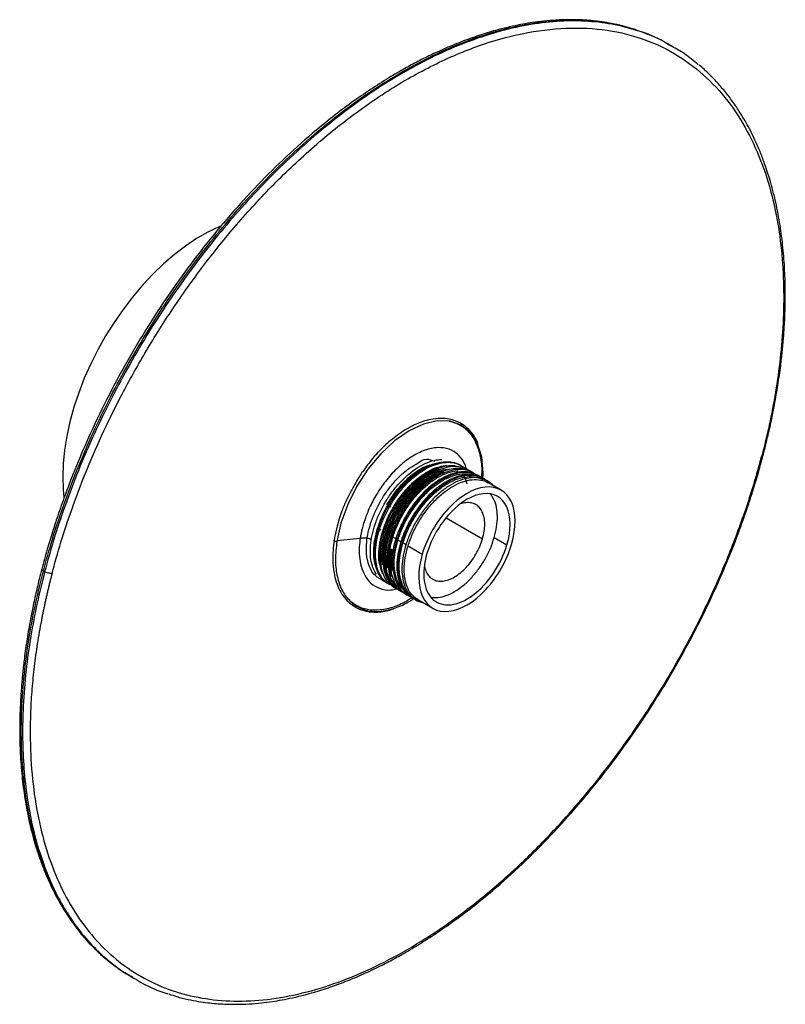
# Paper-space layout '_Isométrica' of a CAD drawing. Header units: inches. Extents: x -1.9 to 6.5, y -6.6 to 4.2.
import ezdxf

# ---------------------------------------------------------------- set-up
doc = ezdxf.new("R2010")
doc.units = ezdxf.units.IN
doc.header["$MEASUREMENT"] = 0

psp = doc.layouts.new('_Isométrica')

# ---------------------------------------------------------------- linework, layer by layer
at = {"color": 7, "linetype": 'Continuous', "lineweight": 25}
for p, q in [((5.245, 3.862), (5.231, 3.87)), ((2.975, -0.775), (2.954, -0.757)), ((3.367, -1.009), (3.228, -0.929)), ((2.159, -1.194), (2.115, -1.168)), ((2.765, -1.313), (3.163, -1.543)), ((2.047, -1.447), (2.013, -1.427)), ((2.102, -1.479), (2.09, -1.472)), ((1.567, -1.563), (1.822, -1.534)), ((1.97, -1.554), (1.993, -1.564)), ((2.034, -1.587), (2.049, -1.595)), ((2.073, -1.609), (2.104, -1.628)), ((2.214, -1.543), (2.18, -1.524)), ((2.269, -1.575), (2.235, -1.556)), ((2.325, -1.608), (2.291, -1.588)), ((3.292, -1.529), (3.432, -1.609)), ((2.16, -1.66), (2.128, -1.641)), ((2.156, -1.666), (2.16, -1.659)), ((2.184, -1.674), (2.16, -1.659)), ((2.168, -1.674), (2.184, -1.674)), ((2.347, -1.62), (2.503, -1.71)), ((-1.655, -1.896), (-1.641, -1.904)), ((2.19, -2.03), (2.185, -2.025)), ((2.453, -2.209), (2.619, -2.305)), ((-0.674, -6.359), (-0.66, -6.367))]:
    psp.add_line(p, q, dxfattribs=at)
at = {"color": 7, "linetype": 'Continuous', "lineweight": 25, "flags": 128}
for points in [[(0.298, 1.892), (0.273, 1.881), (0.15, 1.822), (0.027, 1.751), (-0.096, 1.668), (-0.218, 1.575), (-0.338, 1.472), (-0.455, 1.359), (-0.568, 1.238), (-0.677, 1.109), (-0.781, 0.973), (-0.88, 0.83), (-0.972, 0.683), (-1.058, 0.531), (-1.136, 0.375), (-1.206, 0.218), (-1.267, 0.059), (-1.32, -0.1), (-1.364, -0.259), (-1.398, -0.415), (-1.423, -0.569), (-1.438, -0.719), (-1.443, -0.864), (-1.438, -1.003), (-1.429, -1.088)], [(3.167, -0.887), (3.172, -0.819), (3.155, -0.646), (3.109, -0.498), (3.033, -0.38), (2.931, -0.297), (2.808, -0.253), (2.667, -0.248), (2.515, -0.284), (2.357, -0.358), (2.199, -0.468), (2.047, -0.61), (1.907, -0.778), (1.785, -0.966), (1.684, -1.166), (1.61, -1.372), (1.565, -1.574), (1.565, -1.574)]]:
    psp.add_lwpolyline(points, dxfattribs=at)
at = {"color": 7, "linetype": 'Continuous', "lineweight": 25}
for points, knots in [([(4.848, 4.039), (4.82, 4.049), (4.751, 4.071), (4.644, 4.097), (4.53, 4.12), (4.427, 4.134), (4.33, 4.144), (4.226, 4.151), (4.106, 4.153), (3.972, 4.148), (3.84, 4.137), (3.719, 4.122), (3.605, 4.103), (3.485, 4.079), (3.339, 4.044), (3.168, 3.995), (2.978, 3.929), (2.787, 3.852), (2.605, 3.77), (2.442, 3.688), (2.28, 3.6), (2.105, 3.496), (1.907, 3.369), (1.702, 3.225), (1.497, 3.07), (1.253, 2.87), (0.972, 2.617), (0.659, 2.304), (0.356, 1.968), (0.066, 1.613), (-0.211, 1.239), (-0.471, 0.851), (-0.714, 0.449), (-0.938, 0.036), (-1.131, -0.362), (-1.295, -0.741), (-1.401, -1.015), (-1.469, -1.208), (-1.512, -1.332), (-1.56, -1.483), (-1.617, -1.668), (-1.653, -1.802), (-1.673, -1.875)], [0, 0, 0, 0, 0.013402, 0.032549, 0.049657, 0.064943, 0.0784, 0.092036, 0.109597, 0.129158, 0.14772, 0.163925, 0.177927, 0.193242, 0.211285, 0.235188, 0.259714, 0.284546, 0.308313, 0.32884, 0.34651, 0.369426, 0.395279, 0.421613, 0.447851, 0.473831, 0.516326, 0.558519, 0.600682, 0.642821, 0.684942, 0.727049, 0.769139, 0.811212, 0.85327, 0.888592, 0.92355, 0.934217, 0.945428, 0.960162, 0.978477, 1, 1, 1, 1]), ([(-1.655, -1.896), (-1.623, -1.781), (-1.558, -1.543), (-1.434, -1.172), (-1.285, -0.778), (-1.118, -0.393), (-0.937, -0.019), (-0.746, 0.339), (-0.531, 0.706), (-0.291, 1.078), (-0.041, 1.431), (0.215, 1.761), (0.474, 2.067), (0.75, 2.365), (1.041, 2.651), (1.348, 2.923), (1.666, 3.177), (1.995, 3.408), (2.331, 3.612), (2.671, 3.788), (3.012, 3.931), (3.35, 4.04), (3.682, 4.113), (4.005, 4.149), (4.314, 4.147), (4.601, 4.112), (4.775, 4.06), (4.859, 4.035)], [0, 0, 0, 0, 0.034044, 0.070276, 0.108822, 0.149797, 0.184398, 0.220662, 0.25862, 0.298287, 0.339663, 0.375436, 0.412354, 0.45038, 0.489461, 0.529529, 0.570504, 0.612289, 0.654775, 0.697837, 0.741342, 0.785148, 0.829106, 0.873063, 0.916869, 0.960374, 1, 1, 1, 1]), ([(5.243, 3.858), (5.212, 3.877), (5.103, 3.944), (4.895, 4.026), (4.621, 4.101), (4.328, 4.139), (4.019, 4.141), (3.696, 4.105), (3.364, 4.032), (3.026, 3.923), (2.685, 3.78), (2.345, 3.604), (2.009, 3.4), (1.68, 3.169), (1.362, 2.915), (1.055, 2.643), (0.764, 2.357), (0.488, 2.059), (0.229, 1.753), (-0.027, 1.423), (-0.278, 1.07), (-0.518, 0.698), (-0.732, 0.331), (-0.923, -0.027), (-1.104, -0.401), (-1.271, -0.787), (-1.42, -1.18), (-1.544, -1.551), (-1.609, -1.789), (-1.641, -1.904)], [0, 0, 0, 0, 0.01597, 0.055941, 0.096455, 0.137386, 0.178599, 0.219956, 0.261312, 0.302526, 0.343457, 0.383971, 0.423942, 0.463255, 0.501805, 0.539502, 0.576271, 0.612046, 0.64678, 0.680436, 0.719364, 0.756684, 0.792395, 0.826513, 0.859067, 0.897617, 0.933882, 0.967971, 1, 1, 1, 1]), ([(-1.56, -1.922), (-1.502, -1.701), (-1.43, -1.465), (-1.296, -1.087), (-1.247, -0.957), (-1.139, -0.69), (-1.08, -0.553), (-0.951, -0.272), (-0.881, -0.129), (-0.728, 0.164), (-0.646, 0.314), (-0.469, 0.616), (-0.374, 0.769), (-0.171, 1.077), (-0.063, 1.232), (0.167, 1.54), (0.288, 1.694), (0.544, 1.996), (0.679, 2.146), (0.96, 2.436), (1.107, 2.576), (1.41, 2.846), (1.566, 2.974), (1.887, 3.214), (2.051, 3.326), (2.384, 3.529), (2.552, 3.62), (2.89, 3.779), (3.059, 3.846), (3.394, 3.954), (3.56, 3.994), (3.885, 4.048), (4.043, 4.061), (4.35, 4.06), (4.497, 4.045), (4.779, 3.989), (4.913, 3.948), (5.165, 3.842), (5.282, 3.777), (5.501, 3.626), (5.601, 3.54), (5.784, 3.352), (5.867, 3.249), (6.014, 3.03), (6.079, 2.914), (6.193, 2.672), (6.242, 2.547), (6.323, 2.29), (6.357, 2.159), (6.409, 1.893), (6.429, 1.759), (6.457, 1.491), (6.464, 1.356), (6.47, 1.089), (6.468, 0.957), (6.455, 0.695), (6.444, 0.566), (6.416, 0.313), (6.398, 0.188), (6.338, -0.178), (6.286, -0.411), (6.228, -0.631)], [0, 0, 0, 0, 0.0625, 0.0625, 0.09375, 0.09375, 0.125, 0.125, 0.15625, 0.15625, 0.1875, 0.1875, 0.21875, 0.21875, 0.25, 0.25, 0.28125, 0.28125, 0.3125, 0.3125, 0.34375, 0.34375, 0.375, 0.375, 0.40625, 0.40625, 0.4375, 0.4375, 0.46875, 0.46875, 0.5, 0.5, 0.53125, 0.53125, 0.5625, 0.5625, 0.59375, 0.59375, 0.625, 0.625, 0.65625, 0.65625, 0.6875, 0.6875, 0.71875, 0.71875, 0.75, 0.75, 0.78125, 0.78125, 0.8125, 0.8125, 0.84375, 0.84375, 0.875, 0.875, 0.90625, 0.90625, 0.9375, 0.9375, 1, 1, 1, 1]), ([(4.859, 4.035), (4.866, 4.033), (4.964, 4.007), (5.089, 3.952), (5.198, 3.885), (5.229, 3.866)], [0, 0, 0, 0, 0.054639, 0.730123, 1, 1, 1, 1]), ([(5.529, 3.658), (5.481, 3.699), (5.391, 3.776), (5.29, 3.832), (5.243, 3.858)], [0, 0, 0, 0, 0.5401862, 1, 1, 1, 1]), ([(6.244, -0.622), (6.262, -0.55), (6.296, -0.415), (6.336, -0.233), (6.366, -0.085), (6.387, 0.036), (6.405, 0.144), (6.421, 0.25), (6.438, 0.373), (6.453, 0.511), (6.468, 0.667), (6.478, 0.82), (6.485, 0.994), (6.487, 1.198), (6.479, 1.437), (6.459, 1.684), (6.425, 1.934), (6.384, 2.141), (6.344, 2.301), (6.314, 2.407), (6.283, 2.503), (6.248, 2.606), (6.202, 2.724), (6.149, 2.843), (6.096, 2.949), (6.046, 3.039), (5.991, 3.131), (5.925, 3.231), (5.844, 3.341), (5.752, 3.451), (5.651, 3.555), (5.58, 3.623), (5.54, 3.654), (5.54, 3.654)], [0, 0, 0, 0, 0.039804, 0.073663, 0.100883, 0.121596, 0.141339, 0.161397, 0.181775, 0.210626, 0.240718, 0.271746, 0.299984, 0.344083, 0.394542, 0.447401, 0.501294, 0.558804, 0.589771, 0.615097, 0.63585, 0.661341, 0.693607, 0.72808, 0.758247, 0.783786, 0.807435, 0.841464, 0.878999, 0.917887, 0.957781, 0.999758, 1, 1, 1, 1]), ([(3.112, -0.494), (3.106, -0.48), (3.09, -0.441), (3.053, -0.386), (3.005, -0.333), (2.958, -0.296), (2.913, -0.269), (2.862, -0.247), (2.793, -0.227), (2.703, -0.219), (2.605, -0.23), (2.52, -0.252), (2.447, -0.279), (2.376, -0.313), (2.295, -0.36), (2.188, -0.434), (2.062, -0.544), (1.951, -0.663), (1.896, -0.742), (1.881, -0.763)], [0, 0, 0, 0, 0.0320414, 0.0911333, 0.1522463, 0.2003099, 0.2367315, 0.2810196, 0.3344824, 0.4105201, 0.488221, 0.5498274, 0.5882825, 0.6383892, 0.6970287, 0.7534457, 0.858883, 0.9627796, 1, 1, 1, 1]), ([(2.799, -0.252), (2.839, -0.264), (2.922, -0.287), (3.02, -0.371), (3.097, -0.488), (3.142, -0.638), (3.16, -0.769), (3.152, -0.854), (3.15, -0.874)], [0, 0, 0, 0, 0.1796606, 0.3696935, 0.5597264, 0.7497593, 0.9397922, 1, 1, 1, 1]), ([(-1.56, -1.922), (-1.564, -1.937), (-1.571, -1.965), (-1.582, -2.009), (-1.593, -2.052), (-1.603, -2.095), (-1.613, -2.138), (-1.623, -2.181), (-1.633, -2.224), (-1.642, -2.267), (-1.651, -2.31), (-1.66, -2.353), (-1.669, -2.396), (-1.691, -2.509), (-1.723, -2.693), (-1.757, -2.944), (-1.782, -3.191), (-1.797, -3.433), (-1.801, -3.67), (-1.794, -3.978), (-1.761, -4.348), (-1.681, -4.762), (-1.563, -5.143), (-1.407, -5.486), (-1.215, -5.789), (-0.988, -6.048), (-0.73, -6.261), (-0.443, -6.427), (-0.128, -6.542), (0.21, -6.607), (0.569, -6.621), (0.944, -6.583), (1.333, -6.494), (1.732, -6.355), (2.136, -6.167), (2.543, -5.932), (2.947, -5.652), (3.345, -5.33), (3.734, -4.969), (4.109, -4.572), (4.467, -4.144), (4.805, -3.688), (5.119, -3.208), (5.358, -2.793), (5.535, -2.455), (5.659, -2.198), (5.776, -1.938), (5.884, -1.678), (5.984, -1.416), (6.055, -1.212), (6.102, -1.067), (6.13, -0.979), (6.156, -0.892), (6.181, -0.805), (6.205, -0.718), (6.221, -0.66), (6.228, -0.631)], [0, 0, 0, 0, 0.0026066, 0.0052123, 0.0078173, 0.0104218, 0.013026, 0.01563, 0.0182339, 0.0208381, 0.0234426, 0.0260476, 0.0286533, 0.0312599, 0.0468884, 0.0625168, 0.0781453, 0.0937737, 0.1094022, 0.1250306, 0.1562781, 0.1875255, 0.218773, 0.2500204, 0.2812679, 0.3125154, 0.3437628, 0.3750103, 0.4062577, 0.4375052, 0.4687527, 0.5000001, 0.5312476, 0.5624951, 0.5937425, 0.62499, 0.6562374, 0.6874849, 0.7187324, 0.7499798, 0.7812273, 0.8124747, 0.8437222, 0.8749697, 0.8905981, 0.9062266, 0.921855, 0.9374834, 0.9531119, 0.9687403, 0.9739526, 0.9791621, 0.9843702, 0.9895782, 0.9947877, 1, 1, 1, 1]), ([(-0.277, -6.536), (-0.249, -6.546), (-0.18, -6.569), (-0.073, -6.595), (0.041, -6.617), (0.144, -6.632), (0.241, -6.641), (0.345, -6.648), (0.465, -6.65), (0.599, -6.646), (0.732, -6.635), (0.852, -6.619), (0.967, -6.6), (1.086, -6.577), (1.232, -6.541), (1.403, -6.492), (1.593, -6.426), (1.784, -6.35), (1.966, -6.267), (2.129, -6.185), (2.291, -6.097), (2.466, -5.993), (2.664, -5.866), (2.869, -5.722), (3.074, -5.567), (3.318, -5.367), (3.599, -5.115), (3.913, -4.801), (4.215, -4.466), (4.506, -4.11), (4.782, -3.737), (5.042, -3.348), (5.285, -2.946), (5.509, -2.533), (5.702, -2.135), (5.866, -1.757), (5.972, -1.482), (6.04, -1.289), (6.083, -1.165), (6.132, -1.015), (6.188, -0.83), (6.224, -0.695), (6.244, -0.622)], [0, 0, 0, 0, 0.013402, 0.032549, 0.049657, 0.064943, 0.0784, 0.092036, 0.109597, 0.129158, 0.14772, 0.163925, 0.177927, 0.193242, 0.211285, 0.235188, 0.259714, 0.284546, 0.308313, 0.32884, 0.34651, 0.369426, 0.395279, 0.421613, 0.447851, 0.473831, 0.516326, 0.558519, 0.600682, 0.642821, 0.684942, 0.727049, 0.769139, 0.811212, 0.85327, 0.888592, 0.92355, 0.934217, 0.945428, 0.960162, 0.978477, 1, 1, 1, 1]), ([(2.989, -0.778), (2.98, -0.752), (2.958, -0.689), (2.894, -0.612), (2.798, -0.553), (2.674, -0.535), (2.532, -0.564), (2.382, -0.639), (2.239, -0.751), (2.113, -0.888), (2.01, -1.034), (1.932, -1.177), (1.878, -1.31), (1.841, -1.428), (1.828, -1.5), (1.822, -1.534)], [0, 0, 0, 0, 0.052394, 0.131972, 0.218286, 0.309757, 0.404044, 0.498331, 0.589802, 0.676116, 0.755694, 0.827765, 0.892226, 0.949435, 1, 1, 1, 1]), ([(6.244, -0.622), (6.243, -0.623), (6.243, -0.625), (6.239, -0.629), (6.233, -0.63), (6.228, -0.631)], [0, 0, 0, 0, 0.125574, 0.43157, 1, 1, 1, 1]), ([(2.084, -2.011), (2.048, -1.989), (1.972, -1.942), (1.943, -1.889), (1.906, -1.808), (1.89, -1.715), (1.888, -1.611), (1.902, -1.498), (1.932, -1.38), (1.977, -1.261), (2.035, -1.144), (2.104, -1.033), (2.184, -0.93), (2.271, -0.84), (2.362, -0.763), (2.46, -0.71), (2.533, -0.652), (2.607, -0.68), (2.638, -0.692)], [0, 0, 0, 0, 0.058177, 0.121744, 0.18569, 0.250263, 0.314507, 0.377939, 0.442206, 0.506774, 0.570688, 0.63428, 0.698757, 0.763208, 0.826753, 0.890729, 0.955306, 1, 1, 1, 1]), ([(2.002, -1.933), (1.99, -1.916), (1.965, -1.876), (1.941, -1.795), (1.93, -1.697), (1.936, -1.588), (1.957, -1.473), (1.993, -1.354), (2.044, -1.235), (2.107, -1.121), (2.181, -1.013), (2.265, -0.915), (2.354, -0.83), (2.447, -0.762), (2.542, -0.711), (2.633, -0.678), (2.689, -0.674), (2.716, -0.671)], [0, 0, 0, 0, 0.053386, 0.121553, 0.189953, 0.257575, 0.325051, 0.393413, 0.461658, 0.528936, 0.596822, 0.665259, 0.733232, 0.80047, 0.868659, 0.93705, 1, 1, 1, 1]), ([(2.115, -2.028), (2.111, -2.026), (2.085, -2.013), (2.049, -1.97), (2.009, -1.9), (1.984, -1.812), (1.975, -1.713), (1.982, -1.603), (2.004, -1.488), (2.042, -1.369), (2.094, -1.25), (2.158, -1.136), (2.233, -1.029), (2.317, -0.932), (2.407, -0.849), (2.501, -0.782), (2.595, -0.733), (2.688, -0.703), (2.776, -0.693), (2.856, -0.705), (2.91, -0.724), (2.934, -0.745), (2.938, -0.748)], [0, 0, 0, 0, 0.009306, 0.063984, 0.117901, 0.172406, 0.227284, 0.28172, 0.335668, 0.390392, 0.44521, 0.499317, 0.553541, 0.608389, 0.663051, 0.716961, 0.771488, 0.826364, 0.880776, 0.934738, 0.989476, 1, 1, 1, 1]), ([(2.094, -2.006), (2.083, -1.996), (2.054, -1.969), (2.021, -1.906), (1.996, -1.82), (1.987, -1.72), (1.994, -1.611), (2.016, -1.495), (2.054, -1.376), (2.106, -1.257), (2.17, -1.143), (2.245, -1.036), (2.329, -0.939), (2.419, -0.856), (2.512, -0.789), (2.607, -0.74), (2.7, -0.71), (2.788, -0.7), (2.868, -0.712), (2.922, -0.731), (2.946, -0.752), (2.95, -0.755)], [0, 0, 0, 0, 0.032825, 0.088534, 0.144852, 0.201555, 0.257801, 0.313543, 0.370087, 0.426728, 0.482634, 0.538662, 0.595334, 0.651813, 0.707515, 0.763856, 0.820557, 0.876779, 0.932535, 0.989093, 1, 1, 1, 1]), ([(2.013, -1.427), (2.028, -1.383), (2.059, -1.294), (2.127, -1.163), (2.209, -1.041), (2.302, -0.932), (2.404, -0.839), (2.509, -0.768), (2.6, -0.724), (2.652, -0.715), (2.671, -0.711)], [0, 0, 0, 0, 0.131748, 0.265031, 0.397279, 0.528579, 0.661758, 0.794417, 0.925491, 1, 1, 1, 1]), ([(2.07, -1.93), (2.064, -1.918), (2.047, -1.881), (2.034, -1.803), (2.031, -1.699), (2.045, -1.587), (2.074, -1.469), (2.118, -1.35), (2.176, -1.233), (2.245, -1.121), (2.324, -1.018), (2.411, -0.927), (2.503, -0.85), (2.597, -0.791), (2.688, -0.75), (2.746, -0.739), (2.773, -0.734)], [0, 0, 0, 0, 0.0343098, 0.1094911, 0.1847044, 0.2588842, 0.3334398, 0.4087585, 0.4837255, 0.5577195, 0.6326601, 0.7079843, 0.7825768, 0.856728, 0.9319258, 1, 1, 1, 1]), ([(2.225, -2.089), (2.219, -2.087), (2.189, -2.078), (2.146, -2.042), (2.097, -1.982), (2.064, -1.903), (2.046, -1.811), (2.043, -1.706), (2.057, -1.594), (2.086, -1.476), (2.13, -1.357), (2.188, -1.24), (2.257, -1.128), (2.336, -1.025), (2.423, -0.934), (2.515, -0.858), (2.609, -0.798), (2.703, -0.757), (2.789, -0.735), (2.84, -0.737), (2.863, -0.738)], [0, 0, 0, 0, 0.014387, 0.073372, 0.131809, 0.189851, 0.24872, 0.307614, 0.365699, 0.424079, 0.483056, 0.541757, 0.599697, 0.658377, 0.717358, 0.775767, 0.833829, 0.892712, 0.951594, 1, 1, 1, 1]), ([(3.021, -0.8), (3.014, -0.794), (2.985, -0.771), (2.921, -0.753), (2.833, -0.747), (2.736, -0.767), (2.636, -0.809), (2.535, -0.872), (2.437, -0.955), (2.345, -1.054), (2.263, -1.166), (2.192, -1.287), (2.135, -1.414), (2.094, -1.541), (2.071, -1.664), (2.066, -1.78), (2.079, -1.884), (2.11, -1.973), (2.158, -2.042), (2.204, -2.084), (2.237, -2.095), (2.245, -2.098)], [0, 0, 0, 0, 0.019013, 0.075152, 0.132104, 0.189121, 0.245324, 0.301966, 0.359075, 0.415679, 0.471909, 0.528942, 0.585871, 0.641999, 0.698791, 0.755881, 0.812301, 0.868692, 0.925776, 0.982589, 1, 1, 1, 1]), ([(2.068, -1.46), (2.084, -1.415), (2.115, -1.326), (2.183, -1.195), (2.265, -1.073), (2.358, -0.964), (2.46, -0.871), (2.565, -0.802), (2.637, -0.763), (2.67, -0.756), (2.671, -0.756)], [0, 0, 0, 0, 0.142175, 0.286005, 0.428719, 0.57041, 0.714129, 0.857286, 0.998733, 1, 1, 1, 1]), ([(2.115, -1.168), (2.141, -1.127), (2.193, -1.043), (2.286, -0.933), (2.387, -0.84), (2.48, -0.773), (2.538, -0.748), (2.561, -0.738)], [0, 0, 0, 0, 0.214049, 0.43059, 0.645452, 0.858771, 1, 1, 1, 1]), ([(2.711, -0.702), (2.712, -0.702), (2.718, -0.701), (2.723, -0.701), (2.726, -0.702)], [0, 0, 0, 0, 0.302526, 1, 1, 1, 1]), ([(2.932, -0.748), (2.936, -0.748), (2.944, -0.75), (2.95, -0.754), (2.954, -0.757)], [0, 0, 0, 0, 0.421172, 1, 1, 1, 1]), ([(1.881, -0.763), (1.854, -0.799), (1.809, -0.858), (1.773, -0.925), (1.759, -0.951)], [0, 0, 0, 0, 0.6036066, 1, 1, 1, 1]), ([(2.685, -0.78), (2.665, -0.788), (2.611, -0.808), (2.523, -0.866), (2.425, -0.948), (2.333, -1.047), (2.251, -1.159), (2.18, -1.28), (2.123, -1.406), (2.082, -1.534), (2.059, -1.657), (2.053, -1.757), (2.061, -1.81), (2.064, -1.828)], [0, 0, 0, 0, 0.059458, 0.157809, 0.256968, 0.355252, 0.452886, 0.551915, 0.650763, 0.748221, 0.846831, 0.945958, 1, 1, 1, 1]), ([(2.123, -1.958), (2.115, -1.935), (2.096, -1.885), (2.087, -1.792), (2.091, -1.684), (2.111, -1.569), (2.147, -1.45), (2.197, -1.331), (2.26, -1.216), (2.333, -1.108), (2.416, -1.01), (2.506, -0.924), (2.598, -0.855), (2.689, -0.804), (2.747, -0.786), (2.774, -0.777)], [0, 0, 0, 0, 0.064974, 0.144261, 0.223077, 0.300963, 0.379919, 0.459177, 0.537566, 0.615708, 0.6949, 0.77399, 0.851959, 0.930579, 1, 1, 1, 1]), ([(2.28, -2.121), (2.265, -2.114), (2.227, -2.098), (2.179, -2.051), (2.137, -1.982), (2.11, -1.897), (2.099, -1.799), (2.103, -1.691), (2.123, -1.576), (2.159, -1.457), (2.209, -1.338), (2.272, -1.223), (2.345, -1.115), (2.428, -1.017), (2.517, -0.931), (2.61, -0.862), (2.705, -0.81), (2.798, -0.777), (2.887, -0.764), (2.969, -0.773), (3.039, -0.798), (3.075, -0.83), (3.092, -0.845)], [0, 0, 0, 0, 0.033855, 0.085377, 0.136171, 0.18735, 0.238987, 0.290318, 0.341043, 0.392464, 0.444083, 0.495135, 0.546027, 0.597602, 0.649112, 0.69989, 0.751093, 0.802732, 0.854043, 0.904773, 0.956211, 1, 1, 1, 1]), ([(2.738, -0.812), (2.714, -0.822), (2.657, -0.846), (2.566, -0.908), (2.468, -0.992), (2.377, -1.093), (2.296, -1.207), (2.227, -1.329), (2.172, -1.456), (2.134, -1.583), (2.114, -1.705), (2.109, -1.799), (2.117, -1.846), (2.12, -1.86)], [0, 0, 0, 0, 0.070428, 0.169234, 0.268627, 0.36692, 0.465008, 0.564363, 0.663312, 0.761001, 0.860029, 0.959351, 1, 1, 1, 1]), ([(3.074, -0.831), (3.065, -0.823), (3.033, -0.8), (2.966, -0.783), (2.876, -0.78), (2.779, -0.803), (2.678, -0.848), (2.578, -0.914), (2.48, -0.999), (2.389, -1.1), (2.308, -1.214), (2.239, -1.336), (2.184, -1.463), (2.146, -1.59), (2.125, -1.712), (2.122, -1.827), (2.138, -1.929), (2.167, -2.009), (2.197, -2.046), (2.21, -2.062)], [0, 0, 0, 0, 0.027042, 0.088372, 0.15059, 0.212737, 0.273998, 0.335936, 0.398242, 0.459858, 0.521345, 0.583627, 0.645655, 0.706892, 0.768969, 0.83123, 0.892648, 0.954343, 1, 1, 1, 1]), ([(2.124, -1.492), (2.139, -1.447), (2.17, -1.358), (2.239, -1.228), (2.32, -1.105), (2.414, -0.996), (2.515, -0.903), (2.621, -0.833), (2.698, -0.794), (2.737, -0.785), (2.743, -0.784)], [0, 0, 0, 0, 0.138806, 0.279229, 0.418562, 0.556895, 0.697209, 0.836975, 0.97507, 1, 1, 1, 1]), ([(3.089, -0.837), (3.085, -0.835), (3.059, -0.818), (2.998, -0.807), (2.907, -0.807), (2.809, -0.833), (2.709, -0.881), (2.608, -0.95), (2.511, -1.037), (2.422, -1.14), (2.342, -1.255), (2.274, -1.378), (2.222, -1.505), (2.185, -1.631), (2.168, -1.752), (2.165, -1.84), (2.173, -1.881), (2.174, -1.889)], [0, 0, 0, 0, 0.010942, 0.085121, 0.160296, 0.235215, 0.309142, 0.384049, 0.45923, 0.533425, 0.607849, 0.683072, 0.757818, 0.831787, 0.906833, 0.98193, 1, 1, 1, 1]), ([(3.164, -0.886), (3.163, -0.885), (3.143, -0.861), (3.091, -0.835), (3.011, -0.812), (2.919, -0.815), (2.821, -0.84), (2.72, -0.888), (2.62, -0.957), (2.523, -1.044), (2.434, -1.147), (2.354, -1.262), (2.286, -1.385), (2.234, -1.512), (2.198, -1.638), (2.179, -1.76), (2.179, -1.873), (2.197, -1.973), (2.232, -2.058), (2.284, -2.122), (2.329, -2.157), (2.358, -2.165), (2.361, -2.166)], [0, 0, 0, 0, 0.003938, 0.058747, 0.11336, 0.168708, 0.223867, 0.278296, 0.333446, 0.388798, 0.443424, 0.498219, 0.553602, 0.608633, 0.663093, 0.718345, 0.773636, 0.828132, 0.883095, 0.938485, 0.99336, 1, 1, 1, 1]), ([(2.18, -1.524), (2.195, -1.48), (2.226, -1.391), (2.295, -1.26), (2.376, -1.137), (2.47, -1.028), (2.571, -0.936), (2.677, -0.864), (2.782, -0.818), (2.856, -0.796), (2.891, -0.798), (2.895, -0.798)], [0, 0, 0, 0, 0.1225085, 0.2464436, 0.3694169, 0.4915081, 0.6153475, 0.7387029, 0.860584, 0.984232, 1, 1, 1, 1]), ([(3.197, -0.902), (3.196, -0.901), (3.177, -0.88), (3.125, -0.857), (3.043, -0.836), (2.95, -0.842), (2.852, -0.87), (2.751, -0.921), (2.651, -0.992), (2.555, -1.082), (2.466, -1.187), (2.388, -1.303), (2.322, -1.427), (2.272, -1.554), (2.238, -1.68), (2.222, -1.801), (2.224, -1.913), (2.244, -2.011), (2.281, -2.093), (2.336, -2.154), (2.38, -2.187), (2.408, -2.193), (2.41, -2.193)], [0, 0, 0, 0, 0.001637, 0.056612, 0.111674, 0.167364, 0.222739, 0.277493, 0.333037, 0.388657, 0.443486, 0.498723, 0.554427, 0.609651, 0.664489, 0.720114, 0.775651, 0.830402, 0.885787, 0.941475, 0.996522, 1, 1, 1, 1]), ([(3.209, -0.909), (3.208, -0.908), (3.189, -0.886), (3.137, -0.864), (3.055, -0.843), (2.962, -0.849), (2.863, -0.877), (2.763, -0.928), (2.663, -1), (2.566, -1.089), (2.478, -1.194), (2.4, -1.31), (2.334, -1.434), (2.284, -1.561), (2.25, -1.687), (2.234, -1.808), (2.236, -1.92), (2.256, -2.018), (2.294, -2.1), (2.348, -2.161), (2.401, -2.198), (2.44, -2.205), (2.451, -2.207)], [0, 0, 0, 0, 0.001681, 0.055554, 0.109513, 0.164088, 0.218353, 0.27201, 0.326441, 0.380946, 0.434677, 0.488807, 0.543395, 0.597513, 0.651252, 0.705763, 0.760186, 0.81384, 0.868116, 0.922688, 0.976633, 1, 1, 1, 1]), ([(2.235, -1.556), (2.251, -1.512), (2.282, -1.423), (2.35, -1.292), (2.432, -1.17), (2.525, -1.06), (2.627, -0.968), (2.732, -0.896), (2.838, -0.848), (2.94, -0.825), (3.033, -0.831), (3.092, -0.846), (3.116, -0.865), (3.117, -0.865)], [0, 0, 0, 0, 0.099217, 0.199589, 0.299182, 0.39806, 0.498355, 0.598257, 0.696966, 0.797105, 0.897241, 0.995948, 1, 1, 1, 1]), ([(2.291, -1.588), (2.306, -1.544), (2.337, -1.455), (2.406, -1.324), (2.488, -1.202), (2.581, -1.092), (2.682, -1), (2.788, -0.928), (2.893, -0.88), (2.996, -0.857), (3.088, -0.863), (3.148, -0.878), (3.171, -0.897), (3.172, -0.897)], [0, 0, 0, 0, 0.0992166, 0.1995886, 0.2991816, 0.3980603, 0.4983548, 0.5982573, 0.6969658, 0.7971053, 0.8972412, 0.9959482, 1, 1, 1, 1]), ([(2.995, -0.944), (2.987, -0.912), (2.979, -0.878), (2.962, -0.854), (2.961, -0.853)], [0, 0, 0, 0, 0.952788, 1, 1, 1, 1]), ([(3.003, -0.811), (3.023, -0.815), (3.044, -0.819), (3.06, -0.832), (3.061, -0.833)], [0, 0, 0, 0, 0.942838, 1, 1, 1, 1]), ([(3.006, -0.788), (3.014, -0.791), (3.024, -0.793), (3.032, -0.8), (3.034, -0.801)], [0, 0, 0, 0, 0.7601536, 1, 1, 1, 1]), ([(3.02, -0.796), (3.02, -0.796), (3.024, -0.798), (3.027, -0.802), (3.029, -0.805)], [0, 0, 0, 0, 0.109295, 1, 1, 1, 1]), ([(1.759, -0.951), (1.738, -0.987), (1.706, -1.042), (1.67, -1.119), (1.644, -1.178), (1.618, -1.246), (1.588, -1.331), (1.557, -1.44), (1.543, -1.519), (1.535, -1.562)], [0, 0, 0, 0, 0.180509, 0.281098, 0.377088, 0.472174, 0.608091, 0.788398, 1, 1, 1, 1]), ([(3.27, -0.953), (3.261, -0.943), (3.233, -0.913), (3.171, -0.884), (3.086, -0.868), (2.993, -0.876), (2.894, -0.908), (2.793, -0.962), (2.693, -1.036), (2.598, -1.127), (2.511, -1.234), (2.434, -1.351), (2.37, -1.476), (2.322, -1.603), (2.29, -1.729), (2.277, -1.849), (2.281, -1.959), (2.304, -2.055), (2.343, -2.135), (2.4, -2.193), (2.451, -2.226), (2.486, -2.231), (2.494, -2.232)], [0, 0, 0, 0, 0.025081, 0.078002, 0.131252, 0.184989, 0.2383, 0.291177, 0.344823, 0.39842, 0.451249, 0.504648, 0.558377, 0.611523, 0.664531, 0.718234, 0.771729, 0.824534, 0.878055, 0.931747, 0.984719, 1, 1, 1, 1]), ([(2.347, -1.62), (2.362, -1.576), (2.393, -1.487), (2.462, -1.356), (2.543, -1.234), (2.637, -1.124), (2.738, -1.032), (2.844, -0.96), (2.949, -0.913), (3.051, -0.889), (3.144, -0.895), (3.204, -0.91), (3.227, -0.929), (3.228, -0.93)], [0, 0, 0, 0, 0.099205, 0.199566, 0.299149, 0.398016, 0.498299, 0.598191, 0.696888, 0.797015, 0.897141, 0.995837, 1, 1, 1, 1]), ([(3.483, -1.604), (3.536, -1.423), (3.535, -1.256), (3.426, -1.02), (3.322, -0.962), (3.062, -0.99), (2.916, -1.076), (2.658, -1.351), (2.556, -1.53), (2.503, -1.71)], [0, 0, 0, 0, 0.25, 0.25, 0.5, 0.5, 0.75, 0.75, 1, 1, 1, 1]), ([(3.282, -0.96), (3.274, -0.95), (3.262, -0.936), (3.247, -0.928), (3.243, -0.927)], [0, 0, 0, 0, 0.76627, 1, 1, 1, 1]), ([(3.432, -1.609), (3.479, -1.448), (3.478, -1.298), (3.38, -1.087), (3.287, -1.035), (3.055, -1.061), (2.924, -1.137), (2.693, -1.383), (2.602, -1.543), (2.554, -1.705)], [0, 0, 0, 0, 0.25, 0.25, 0.5, 0.5, 0.75, 0.75, 1, 1, 1, 1]), ([(3.292, -1.529), (3.302, -1.489), (3.322, -1.41), (3.33, -1.298), (3.32, -1.196), (3.294, -1.111), (3.264, -1.07), (3.25, -1.05)], [0, 0, 0, 0, 0.203862, 0.407724, 0.611587, 0.815449, 1, 1, 1, 1]), ([(3.163, -1.543), (3.17, -1.515), (3.185, -1.459), (3.19, -1.38), (3.183, -1.308), (3.163, -1.247), (3.132, -1.198), (3.09, -1.164), (3.039, -1.146), (2.982, -1.143), (2.942, -1.155), (2.922, -1.16)], [0, 0, 0, 0, 0.112273, 0.224546, 0.336818, 0.449091, 0.561364, 0.673637, 0.78591, 0.898182, 1, 1, 1, 1]), ([(2.404, -1.194), (2.383, -1.225), (2.335, -1.295), (2.276, -1.417), (2.226, -1.552), (2.209, -1.639), (2.2, -1.683)], [0, 0, 0, 0, 0.200669, 0.467112, 0.733556, 1, 1, 1, 1]), ([(2.05, -1.954), (2.035, -1.933), (2.003, -1.889), (1.977, -1.796), (1.967, -1.684), (1.977, -1.559), (2.001, -1.471), (2.013, -1.427)], [0, 0, 0, 0, 0.1775241, 0.3818221, 0.5876184, 0.7950098, 1, 1, 1, 1]), ([(2.052, -1.881), (2.046, -1.863), (2.029, -1.814), (2.023, -1.715), (2.033, -1.592), (2.057, -1.503), (2.068, -1.46)], [0, 0, 0, 0, 0.160116, 0.43972, 0.721491, 1, 1, 1, 1]), ([(2.12, -1.954), (2.12, -1.953), (2.104, -1.928), (2.089, -1.859), (2.078, -1.749), (2.089, -1.624), (2.112, -1.535), (2.124, -1.492)], [0, 0, 0, 0, 0.001709, 0.249678, 0.499466, 0.75119, 1, 1, 1, 1]), ([(1.535, -1.562), (1.531, -1.599), (1.522, -1.669), (1.52, -1.759), (1.523, -1.835), (1.531, -1.901), (1.547, -1.98), (1.574, -2.065), (1.62, -2.152), (1.673, -2.22), (1.731, -2.269), (1.785, -2.301), (1.837, -2.323), (1.892, -2.339), (1.957, -2.347), (2.031, -2.347), (2.108, -2.333), (2.161, -2.323), (2.189, -2.31), (2.191, -2.309)], [0, 0, 0, 0, 0.071501, 0.132139, 0.178529, 0.229639, 0.275792, 0.358963, 0.440558, 0.522595, 0.589088, 0.6506, 0.696515, 0.744442, 0.8063, 0.871801, 0.9345, 0.994425, 1, 1, 1, 1]), ([(1.565, -1.574), (1.562, -1.574), (1.559, -1.574), (1.554, -1.574), (1.55, -1.573), (1.546, -1.572), (1.541, -1.57), (1.537, -1.567), (1.535, -1.564), (1.535, -1.562), (1.536, -1.56), (1.537, -1.559), (1.539, -1.558), (1.539, -1.558)], [0, 0, 0, 0, 0.1427538, 0.2192549, 0.2969842, 0.3742351, 0.449362, 0.587464, 0.725566, 0.800693, 0.8779439, 0.9556732, 1, 1, 1, 1]), ([(1.565, -1.574), (1.558, -1.639), (1.543, -1.769), (1.562, -1.942), (1.608, -2.092), (1.685, -2.21), (1.787, -2.293), (1.911, -2.338), (2.053, -2.343), (2.206, -2.305), (2.327, -2.254), (2.395, -2.206), (2.41, -2.195)], [0, 0, 0, 0, 0.107729, 0.215458, 0.323187, 0.430916, 0.538645, 0.646374, 0.754103, 0.8618321, 0.9695611, 1, 1, 1, 1]), ([(1.822, -1.534), (1.818, -1.567), (1.809, -1.637), (1.811, -1.742), (1.829, -1.849), (1.87, -1.95), (1.937, -2.036), (2.034, -2.092), (2.132, -2.113), (2.201, -2.097), (2.223, -2.091)], [0, 0, 0, 0, 0.092894, 0.197992, 0.316415, 0.448816, 0.595009, 0.753577, 0.92162, 1, 1, 1, 1]), ([(1.822, -1.534), (1.836, -1.533), (1.864, -1.531), (1.907, -1.535), (1.934, -1.543), (1.946, -1.546)], [0, 0, 0, 0, 0.345548, 0.708489, 1, 1, 1, 1]), ([(2.166, -1.955), (2.159, -1.934), (2.141, -1.882), (2.135, -1.78), (2.144, -1.656), (2.168, -1.568), (2.18, -1.524)], [0, 0, 0, 0, 0.182882, 0.454907, 0.729041, 1, 1, 1, 1]), ([(2.276, -2.088), (2.26, -2.066), (2.227, -2.02), (2.199, -1.925), (2.19, -1.813), (2.2, -1.688), (2.224, -1.6), (2.235, -1.556)], [0, 0, 0, 0, 0.190159, 0.391319, 0.593954, 0.798159, 1, 1, 1, 1]), ([(2.383, -2.165), (2.367, -2.153), (2.327, -2.125), (2.284, -2.053), (2.255, -1.957), (2.246, -1.845), (2.256, -1.72), (2.279, -1.632), (2.291, -1.588)], [0, 0, 0, 0, 0.13025, 0.305287, 0.47785, 0.651678, 0.826853, 1, 1, 1, 1]), ([(2.503, -1.71), (2.45, -1.891), (2.451, -2.058), (2.56, -2.294), (2.664, -2.352), (2.924, -2.324), (3.07, -2.238), (3.328, -1.963), (3.43, -1.784), (3.483, -1.604)], [0, 0, 0, 0, 0.25, 0.25, 0.5, 0.5, 0.75, 0.75, 1, 1, 1, 1]), ([(2.554, -1.705), (2.491, -1.922), (2.516, -2.114), (2.724, -2.302), (2.891, -2.284), (3.226, -2.037), (3.368, -1.827), (3.432, -1.609)], [0, 0, 0, 0, 0.3333333, 0.3333333, 0.6666667, 0.6666667, 1, 1, 1, 1]), ([(2.527, -1.845), (2.533, -1.866), (2.544, -1.908), (2.576, -1.955), (2.618, -1.989), (2.669, -2.008), (2.727, -2.009), (2.791, -1.994), (2.856, -1.964), (2.922, -1.918), (2.985, -1.859), (3.043, -1.789), (3.093, -1.711), (3.135, -1.628), (3.154, -1.571), (3.163, -1.543)], [0, 0, 0, 0, 0.075008, 0.152091, 0.229174, 0.306256, 0.383339, 0.460422, 0.537504, 0.614587, 0.691669, 0.768752, 0.845835, 0.922917, 1, 1, 1, 1]), ([(2.597, -2.183), (2.623, -2.186), (2.676, -2.191), (2.764, -2.168), (2.857, -2.125), (2.95, -2.06), (3.039, -1.976), (3.121, -1.877), (3.193, -1.767), (3.253, -1.649), (3.279, -1.569), (3.292, -1.529)], [0, 0, 0, 0, 0.1069056, 0.2185424, 0.3301792, 0.441816, 0.5534528, 0.6650896, 0.7767264, 0.8883632, 1, 1, 1, 1]), ([(2.166, -1.955), (2.16, -1.93), (2.146, -1.876), (2.142, -1.779), (2.151, -1.704), (2.156, -1.666)], [0, 0, 0, 0, 0.292762, 0.648553, 1, 1, 1, 1]), ([(2.364, -2.162), (2.352, -2.16), (2.315, -2.151), (2.265, -2.114), (2.215, -2.056), (2.179, -1.98), (2.159, -1.889), (2.154, -1.786), (2.163, -1.711), (2.168, -1.674)], [0, 0, 0, 0, 0.075121, 0.230347, 0.384455, 0.536986, 0.691691, 0.846792, 1, 1, 1, 1]), ([(2.156, -1.666), (2.156, -1.667), (2.156, -1.667), (2.156, -1.668), (2.156, -1.669), (2.158, -1.671), (2.162, -1.673), (2.166, -1.674), (2.167, -1.674), (2.168, -1.674)], [0, 0, 0, 0, 0.084242, 0.167171, 0.251413, 0.500201, 0.748989, 0.874495, 1, 1, 1, 1]), ([(2.185, -1.668), (2.183, -1.668), (2.182, -1.668), (2.178, -1.667), (2.177, -1.667), (2.174, -1.665), (2.173, -1.664), (2.172, -1.662), (2.172, -1.662), (2.173, -1.661)], [0, 0, 0, 0, 0.25, 0.25, 0.5, 0.5, 0.75, 0.75, 1, 1, 1, 1]), ([(2.2, -1.683), (2.196, -1.725), (2.186, -1.81), (2.199, -1.922), (2.221, -2.003), (2.245, -2.038), (2.252, -2.048)], [0, 0, 0, 0, 0.294313, 0.588626, 0.88294, 1, 1, 1, 1]), ([(2.453, -2.208), (2.431, -2.193), (2.386, -2.162), (2.34, -2.085), (2.31, -1.989), (2.301, -1.877), (2.312, -1.752), (2.335, -1.664), (2.347, -1.62)], [0, 0, 0, 0, 0.161318, 0.330103, 0.496502, 0.66412, 0.833038, 1, 1, 1, 1]), ([(-1.673, -1.875), (-1.691, -1.948), (-1.725, -2.082), (-1.765, -2.265), (-1.794, -2.412), (-1.816, -2.533), (-1.834, -2.641), (-1.85, -2.748), (-1.866, -2.87), (-1.882, -3.008), (-1.896, -3.164), (-1.906, -3.317), (-1.914, -3.491), (-1.916, -3.695), (-1.908, -3.934), (-1.888, -4.182), (-1.854, -4.431), (-1.813, -4.639), (-1.773, -4.799), (-1.743, -4.904), (-1.712, -5), (-1.676, -5.103), (-1.63, -5.221), (-1.578, -5.34), (-1.524, -5.446), (-1.475, -5.537), (-1.42, -5.628), (-1.354, -5.729), (-1.272, -5.839), (-1.181, -5.948), (-1.079, -6.052), (-1.009, -6.12), (-0.969, -6.151), (-0.969, -6.151)], [0, 0, 0, 0, 0.039804, 0.073663, 0.100883, 0.121596, 0.141339, 0.161397, 0.181775, 0.210626, 0.240718, 0.271746, 0.299984, 0.344083, 0.394542, 0.447401, 0.501294, 0.558804, 0.589771, 0.615097, 0.63585, 0.661341, 0.693607, 0.72808, 0.758247, 0.783786, 0.807435, 0.841464, 0.878999, 0.917887, 0.957781, 0.999758, 1, 1, 1, 1]), ([(-0.958, -6.155), (-0.978, -6.14), (-1.067, -6.071), (-1.204, -5.922), (-1.366, -5.712), (-1.503, -5.481), (-1.618, -5.238), (-1.717, -4.967), (-1.797, -4.669), (-1.855, -4.346), (-1.888, -4.02), (-1.9, -3.696), (-1.893, -3.351), (-1.863, -2.988), (-1.811, -2.61), (-1.742, -2.248), (-1.683, -2.011), (-1.655, -1.896)], [0, 0, 0, 0, 0.021847, 0.095862, 0.168053, 0.238294, 0.306491, 0.37257, 0.449001, 0.522275, 0.59239, 0.659377, 0.723293, 0.798982, 0.870185, 0.937114, 1, 1, 1, 1]), ([(-1.641, -1.904), (-1.669, -2.019), (-1.728, -2.256), (-1.797, -2.618), (-1.849, -2.996), (-1.879, -3.359), (-1.886, -3.704), (-1.874, -4.028), (-1.841, -4.354), (-1.783, -4.677), (-1.703, -4.975), (-1.604, -5.246), (-1.49, -5.49), (-1.352, -5.719), (-1.191, -5.931), (-1.005, -6.121), (-0.828, -6.267), (-0.704, -6.337), (-0.658, -6.363)], [0, 0, 0, 0, 0.057186, 0.118049, 0.182798, 0.251627, 0.309749, 0.370664, 0.434425, 0.501057, 0.57056, 0.63065, 0.692665, 0.75654, 0.822187, 0.889494, 0.958323, 1, 1, 1, 1]), ([(-1.655, -1.896), (-1.66, -1.893), (-1.667, -1.889), (-1.672, -1.882), (-1.673, -1.878), (-1.673, -1.876), (-1.672, -1.875)], [0, 0, 0, 0, 0.413755, 0.636487, 0.863946, 1, 1, 1, 1]), ([(-1.56, -1.922), (-1.564, -1.923), (-1.57, -1.923), (-1.584, -1.922), (-1.592, -1.921), (-1.608, -1.918), (-1.616, -1.916), (-1.63, -1.91), (-1.636, -1.907), (-1.641, -1.904)], [0, 0, 0, 0, 0.25, 0.25, 0.5, 0.5, 0.75, 0.75, 1, 1, 1, 1]), ([(2.183, -2.017), (2.172, -2.004), (2.153, -1.978), (2.145, -1.942), (2.141, -1.926)], [0, 0, 0, 0, 0.544014, 1, 1, 1, 1]), ([(2.152, -2.048), (2.139, -2.043), (2.119, -2.034), (2.105, -2.018), (2.099, -2.012)], [0, 0, 0, 0, 0.639009, 1, 1, 1, 1]), ([(2.116, -2), (2.114, -1.999), (2.11, -1.995), (2.107, -1.989), (2.105, -1.985)], [0, 0, 0, 0, 0.244173, 1, 1, 1, 1]), ([(2.195, -2.051), (2.185, -2.044), (2.155, -2.022), (2.136, -1.984), (2.123, -1.957)], [0, 0, 0, 0, 0.303641, 1, 1, 1, 1]), ([(2.153, -2.037), (2.17, -2.055), (2.195, -2.079), (2.228, -2.09), (2.238, -2.093)], [0, 0, 0, 0, 0.709563, 1, 1, 1, 1]), ([(2.268, -2.114), (2.253, -2.107), (2.219, -2.094), (2.194, -2.066), (2.18, -2.051)], [0, 0, 0, 0, 0.454921, 1, 1, 1, 1]), ([(2.19, -2.045), (2.197, -2.055), (2.219, -2.087), (2.255, -2.114), (2.287, -2.124), (2.294, -2.126)], [0, 0, 0, 0, 0.248125, 0.850077, 1, 1, 1, 1]), ([(2.275, -2.118), (2.267, -2.114), (2.253, -2.106), (2.243, -2.092), (2.237, -2.085)], [0, 0, 0, 0, 0.494333, 1, 1, 1, 1]), ([(2.247, -2.079), (2.256, -2.091), (2.28, -2.125), (2.315, -2.143), (2.338, -2.155)], [0, 0, 0, 0, 0.348434, 1, 1, 1, 1]), ([(2.402, -2.179), (2.385, -2.191), (2.316, -2.241), (2.193, -2.293), (2.04, -2.331), (1.9, -2.325), (1.775, -2.283), (1.711, -2.223), (1.679, -2.193)], [0, 0, 0, 0, 0.059774, 0.247928, 0.436082, 0.624236, 0.81239, 1, 1, 1, 1]), ([(2.411, -2.194), (2.412, -2.195), (2.431, -2.216), (2.463, -2.233), (2.498, -2.238), (2.506, -2.239)], [0, 0, 0, 0, 0.043067, 0.786708, 1, 1, 1, 1]), ([(-0.672, -6.355), (-0.718, -6.329), (-0.82, -6.273), (-0.91, -6.197), (-0.958, -6.155)], [0, 0, 0, 0, 0.459814, 1, 1, 1, 1]), ([(-0.658, -6.363), (-0.627, -6.382), (-0.517, -6.449), (-0.393, -6.504), (-0.295, -6.53), (-0.287, -6.532)], [0, 0, 0, 0, 0.269877, 0.945361, 1, 1, 1, 1])]:
    psp.add_open_spline(points, degree=3, knots=knots, dxfattribs=at)

doc.saveas('drawing.dxf')
